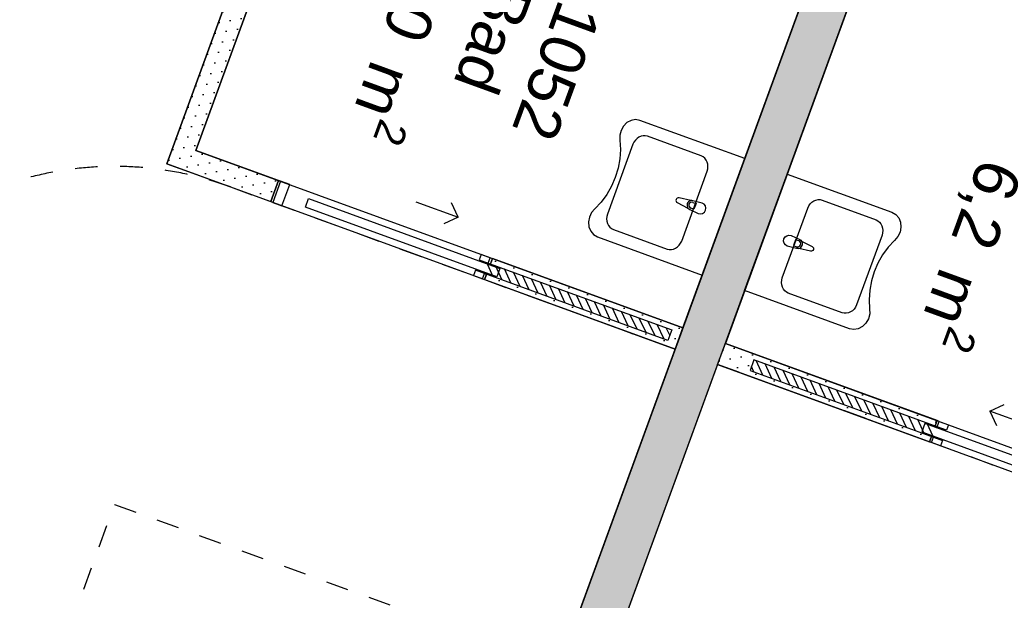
# Model space of a CAD drawing. Header units: millimetres. Extents: x 112481703 to 112587609, y 1264638581 to 1264713694.
# Tile 11 of 174: x 112509271 to 112513638, y 1264672602 to 1264675179. Entities that reach past the tile are written whole.
import ezdxf
from ezdxf.enums import TextEntityAlignment as Align

# ---------------------------------------------------------------- set-up
doc = ezdxf.new("R2010")
doc.units = ezdxf.units.MM
doc.header["$LTSCALE"] = 0.5
doc.header["$MEASUREMENT"] = 0
doc.linetypes.add('PLINE', pattern=[0])
doc.linetypes.add('Stipling', pattern=[400, 200, -200])
for name, color, linetype in [('242- Ikke-bærende innervegger (Skravur)(Nye konstruksjoner)', 7, 'Continuous'), ('242- Ikke-bærende innervegger(Nye konstruksjoner)', 7, 'Continuous'), ('244- Vinduer_ dører_ foldevegger(Nye konstruksjoner)', 7, 'Continuous'), ('315- Utstyr for sanitærinstallasjoner(Nye konstruksjoner)', 7, 'Continuous'), ('862- M___Nettoareal (1-100)(Nye konstruksjoner)', 7, 'Continuous'), ('862- M___Nettoareal(Nye konstruksjoner)', 7, 'Continuous'), ('862- M___Nettoareal(Polylinje)(Nye konstruksjoner)', 7, 'Continuous'), ('878- Annen overflate_visuell informasjon(Nye konstruksjoner)', 7, 'Continuous')]:
    doc.layers.add(name, color=color, linetype=linetype)
doc.styles.add('GENERATED_STYLE_1', font='arial.ttf')
pattern_1 = [(249.95599, (112557650, 1264717795), (-81.35699, 29.68231), [0, -50]), (249.95599, (112557682.11, 1264717756.67), (-81.35699, 29.68231), [0, -50])]
pattern_2 = [(294.95599, (112557650, 1264717795), (27.198964, 12.65766), [])]

# ---------------------------------------------------------------- blocks, each defined once
blk = doc.blocks.new('Bad_1052_17', base_point=(112511587.1, 1264675490.1))
at = {"layer": '862- M___Nettoareal(Polylinje)(Nye konstruksjoner)', "linetype": 'PLINE', "flags": 128}
blk.add_lwpolyline([(112510943.1, 1264677041.4), (112510052, 1264674598.9), (112512212.6, 1264673810.6), (112513103.8, 1264676253.1)], close=True, dxfattribs=at)
blk = doc.blocks.new('Bad_1062_29', base_point=(112513960.7, 1264674624.1))
at = {"layer": '862- M___Nettoareal(Polylinje)(Nye konstruksjoner)', "linetype": 'PLINE', "flags": 128}
blk.add_lwpolyline([(112515546.3, 1264675362), (112513291.7, 1264676184.6), (112512400.5, 1264673742), (112514655.2, 1264672919.5)], close=True, dxfattribs=at)
blk = doc.blocks.new('Sengerom_1051_74', base_point=(112510001.2, 1264673480.6))
at = {"layer": '862- M___Nettoareal(Polylinje)(Nye konstruksjoner)', "linetype": 'PLINE', "flags": 128}
blk.add_lwpolyline([(112509923.7, 1264674539.2), (112510849.1, 1264677075.7), (112509346.1, 1264677624.1), (112506741.2, 1264670484.4), (112510498.9, 1264669113.4), (112512178.4, 1264673716.7)], close=True, dxfattribs=at)
blk = doc.blocks.new('Sengerom_1061_79', base_point=(112513879.9, 1264672065.5))
at = {"layer": '862- M___Nettoareal(Polylinje)(Nye konstruksjoner)', "linetype": 'PLINE', "flags": 128}
blk.add_lwpolyline([(112514714.8, 1264672791.2), (112512366.3, 1264673648.1), (112510686.8, 1264669044.9), (112514444.5, 1264667673.9), (112517049.4, 1264674813.6), (112515640.2, 1264675327.7)], close=True, dxfattribs=at)
blk = doc.blocks.new('Skyvedør med pocketkarm[62]', base_point=(112557650, 1264717795))
at = {"layer": '244- Vinduer_ dører_ foldevegger(Nye konstruksjoner)', "linetype": 'PLINE'}
for p, q in [((112510418.3, 1264674465.2), (112510384.1, 1264674371.3)), ((112510384.1, 1264674371.3), (112510418.3, 1264674465.2)), ((112510384.1, 1264674371.3), (112510418.3, 1264674465.2)), ((112510427.7, 1264674461.8), (112510393.5, 1264674367.9)), ((112510427.7, 1264674461.8), (112510418.3, 1264674465.2)), ((112510468.1, 1264674447.1), (112510427.7, 1264674461.8)), ((112510433.8, 1264674353.1), (112510468.1, 1264674447.1)), ((112510393.5, 1264674367.9), (112510384.1, 1264674371.3)), ((112510393.5, 1264674367.9), (112510433.8, 1264674353.1)), ((112510538.1, 1264674347), (112510551.8, 1264674384.6)), ((112510551.8, 1264674384.6), (112511401, 1264674074.8)), ((112511027.8, 1264674370.6), (112511215.7, 1264674302.1)), ((112511215.7, 1264674302.1), (112511185.9, 1264674366.2)), ((112511387.3, 1264674037.2), (112510538.1, 1264674347)), ((112511215.7, 1264674302.1), (112511151.6, 1264674272.2)), ((112511317.4, 1264674137.2), (112511308.8, 1264674113.7)), ((112511308.8, 1264674113.7), (112511349.2, 1264674099)), ((112511357.8, 1264674122.5), (112511317.4, 1264674137.2)), ((112511349.2, 1264674099), (112511357.8, 1264674122.5)), ((112511349.2, 1264674099), (112511358.6, 1264674095.6)), ((112511357.8, 1264674122.5), (112511367.2, 1264674119.1)), ((112511367.2, 1264674119.1), (112511358.6, 1264674095.6)), ((112511358.6, 1264674095.6), (112511367.2, 1264674119.1)), ((112511358.6, 1264674095.6), (112511367.2, 1264674119.1)), ((112511291.7, 1264674066.8), (112511283.1, 1264674043.3)), ((112511332.1, 1264674052), (112511291.7, 1264674066.8)), ((112511323.5, 1264674028.5), (112511332.1, 1264674052)), ((112511332.1, 1264674052), (112511341.4, 1264674048.6)), ((112511401, 1264674074.8), (112511387.3, 1264674037.2)), ((112511283.1, 1264674043.3), (112511323.5, 1264674028.5)), ((112511323.5, 1264674028.5), (112511332.9, 1264674025.1)), ((112511341.4, 1264674048.6), (112511332.9, 1264674025.1)), ((112511332.9, 1264674025.1), (112511341.4, 1264674048.6)), ((112511332.9, 1264674025.1), (112511341.4, 1264674048.6))]:
    blk.add_line(p, q, dxfattribs=at)
blk = doc.blocks.new('Skyvedør med pocketkarm[67]', base_point=(112557650, 1264717795))
at = {"layer": '244- Vinduer_ dører_ foldevegger(Nye konstruksjoner)', "linetype": 'PLINE'}
for p, q in [((112513573.7, 1264673441.8), (112513637.8, 1264673471.6)), ((112513761.6, 1264673373.2), (112513573.7, 1264673441.8)), ((112513573.7, 1264673441.8), (112513603.5, 1264673377.7)), ((112513340, 1264673399.3), (112513331.4, 1264673375.8)), ((112513331.4, 1264673375.8), (112513340, 1264673399.3)), ((112513331.4, 1264673375.8), (112513340, 1264673399.3)), ((112513349.4, 1264673395.9), (112513340, 1264673399.3)), ((112513285.5, 1264673387.2), (112513271.8, 1264673349.7)), ((112514134.8, 1264673077.4), (112513285.5, 1264673387.2)), ((112513340.8, 1264673372.4), (112513331.4, 1264673375.8)), ((112513340.8, 1264673372.4), (112513349.4, 1264673395.9)), ((112513381.2, 1264673357.7), (112513340.8, 1264673372.4)), ((112513349.4, 1264673395.9), (112513389.7, 1264673381.1)), ((112513389.7, 1264673381.1), (112513381.2, 1264673357.7)), ((112513271.8, 1264673349.7), (112514121.1, 1264673039.8)), ((112513314.3, 1264673328.8), (112513305.7, 1264673305.4)), ((112513305.7, 1264673305.4), (112513314.3, 1264673328.8)), ((112513305.7, 1264673305.4), (112513314.3, 1264673328.8)), ((112513323.6, 1264673325.4), (112513314.3, 1264673328.8)), ((112513315.1, 1264673301.9), (112513323.6, 1264673325.4)), ((112513323.6, 1264673325.4), (112513364, 1264673310.7)), ((112513364, 1264673310.7), (112513355.5, 1264673287.2)), ((112513315.1, 1264673301.9), (112513305.7, 1264673305.4)), ((112513355.5, 1264673287.2), (112513315.1, 1264673301.9)), ((112514121.1, 1264673039.8), (112514134.8, 1264673077.4)), ((112514204.7, 1264672977.4), (112514239, 1264673071.3)), ((112514239, 1264673071.3), (112514279.4, 1264673056.6)), ((112514279.4, 1264673056.6), (112514245.1, 1264672962.6)), ((112514288.8, 1264673053.1), (112514254.5, 1264672959.2)), ((112514254.5, 1264672959.2), (112514288.8, 1264673053.1)), ((112514254.5, 1264672959.2), (112514288.8, 1264673053.1)), ((112514279.4, 1264673056.6), (112514288.8, 1264673053.1)), ((112514245.1, 1264672962.6), (112514204.7, 1264672977.4)), ((112514245.1, 1264672962.6), (112514254.5, 1264672959.2))]:
    blk.add_line(p, q, dxfattribs=at)
blk = doc.blocks.new('Servant[39]', base_point=(112512392.6, 1264674303.8))
at = {"layer": '315- Utstyr for sanitærinstallasjoner(Nye konstruksjoner)', "linetype": 'PLINE'}
for p, q in [((112512035.9, 1264674663.3), (112512026.5, 1264674661.3)), ((112512045.5, 1264674663.3), (112512035.9, 1264674663.3)), ((112512054.6, 1264674661.3), (112512045.5, 1264674663.3)), ((112511990.6, 1264674626.1), (112511877.5, 1264674316.1)), ((112511995.3, 1264674635.7), (112511990.6, 1264674626.1)), ((112512001.4, 1264674644.4), (112511995.3, 1264674635.7)), ((112512008.9, 1264674651.7), (112512001.4, 1264674644.4)), ((112512017.3, 1264674657.4), (112512008.9, 1264674651.7)), ((112512026.5, 1264674661.3), (112512017.3, 1264674657.4)), ((112512293.6, 1264674574.1), (112512054.6, 1264674661.3)), ((112512301.9, 1264674569.7), (112512293.6, 1264674574.1)), ((112512309.2, 1264674563.6), (112512301.9, 1264674569.7)), ((112512315.2, 1264674556), (112512309.2, 1264674563.6)), ((112512319.7, 1264674547.1), (112512315.2, 1264674556)), ((112512322.4, 1264674537.3), (112512319.7, 1264674547.1)), ((112512323.4, 1264674526.9), (112512322.4, 1264674537.3)), ((112512206.9, 1264674195.9), (112512320, 1264674505.9)), ((112512320, 1264674505.9), (112512322.6, 1264674516.3)), ((112512322.6, 1264674516.3), (112512323.4, 1264674526.9)), ((112512256.5, 1264674367.9), (112512270.5, 1264674362.8)), ((112512270.5, 1264674362.8), (112512261.2, 1264674337.3)), ((112511877.5, 1264674316.1), (112511874.9, 1264674305.7)), ((112512261.2, 1264674337.3), (112512247.2, 1264674342.4)), ((112511874.9, 1264674305.7), (112511874, 1264674295.1)), ((112511874, 1264674295.1), (112511875, 1264674284.8)), ((112511875, 1264674284.8), (112511877.8, 1264674274.9)), ((112511877.8, 1264674274.9), (112511882.2, 1264674266.1)), ((112511882.2, 1264674266.1), (112511888.2, 1264674258.4)), ((112511888.2, 1264674258.4), (112511895.5, 1264674252.3)), ((112511895.5, 1264674252.3), (112511903.8, 1264674247.9)), ((112511903.8, 1264674247.9), (112512142.8, 1264674160.7)), ((112512196, 1264674177.7), (112512202.2, 1264674186.3)), ((112512202.2, 1264674186.3), (112512206.9, 1264674195.9)), ((112512142.8, 1264674160.7), (112512152, 1264674158.7)), ((112512152, 1264674158.7), (112512161.5, 1264674158.7)), ((112512161.5, 1264674158.7), (112512171, 1264674160.7)), ((112512171, 1264674160.7), (112512180.1, 1264674164.6)), ((112512180.1, 1264674164.6), (112512188.6, 1264674170.4)), ((112512188.6, 1264674170.4), (112512196, 1264674177.7))]:
    blk.add_line(p, q, dxfattribs=at)
at = {"layer": '315- Utstyr for sanitærinstallasjoner(Nye konstruksjoner)', "linetype": 'PLINE', "flags": 128}
blk.add_lwpolyline([(112511821.6, 1264674339.5), (112511807.1, 1264674323.1), (112511797.4, 1264674303), (112511793.4, 1264674281.2), (112511795.4, 1264674259.6), (112511803.3, 1264674240.2), (112511816.4, 1264674224.9), (112511833.3, 1264674215.1), (112512298.3, 1264674045.5), (112512486.8, 1264674562.1), (112512021.8, 1264674731.8), (112512002.5, 1264674735.2), (112511982.7, 1264674731.9), (112511964.2, 1264674722.2), (112511948.7, 1264674706.9), (112511937.8, 1264674687.6), (112511932.3, 1264674666), (112511932.8, 1264674644.2), (112511935, 1264674602.8), (112511932.3, 1264674561), (112511924.8, 1264674519.5), (112511912.5, 1264674478.9), (112511895.8, 1264674440), (112511874.8, 1264674403.4), (112511849.9, 1264674369.7)], close=True, dxfattribs=at)
blk.add_lwpolyline([(112512297.8, 1264674365), (112512257, 1264674375.6, 0.12102), (112512247, 1264674375.8), (112512195, 1264674387.7, 0.882566), (112512187.4, 1264674366.9), (112512234.8, 1264674342.5, 0.12102), (112512242.6, 1264674336.1), (112512280.7, 1264674318, 1)], format="xyb", close=True, dxfattribs=at)
at = {"layer": '315- Utstyr for sanitærinstallasjoner(Nye konstruksjoner)', "linetype": 'PLINE'}
for centre, radius, start, end in [((112512251.6, 1264674355.2), 21.1, 102.727, 217.185), ((112512251.9, 1264674355.1), 13.6, 69.956, 249.956)]:
    blk.add_arc(centre, radius, start, end, dxfattribs=at)
blk = doc.blocks.new('Servant[41]', base_point=(112512580.5, 1264674235.2))
at = {"layer": '315- Utstyr for sanitærinstallasjoner(Nye konstruksjoner)', "linetype": 'PLINE'}
for p, q in [((112512770.9, 1264674352.8), (112512777, 1264674361.4)), ((112512777, 1264674361.4), (112512784.5, 1264674368.7)), ((112512784.5, 1264674368.7), (112512792.9, 1264674374.4)), ((112512792.9, 1264674374.4), (112512802.1, 1264674378.3)), ((112512802.1, 1264674378.3), (112512811.6, 1264674380.3)), ((112512811.6, 1264674380.3), (112512821.1, 1264674380.3)), ((112512821.1, 1264674380.3), (112512830.2, 1264674378.3)), ((112512830.2, 1264674378.3), (112513069.2, 1264674291.1)), ((112512653.1, 1264674033.1), (112512766.2, 1264674343.1)), ((112512766.2, 1264674343.1), (112512770.9, 1264674352.8)), ((112513069.2, 1264674291.1), (112513077.5, 1264674286.7)), ((112513077.5, 1264674286.7), (112513084.8, 1264674280.6)), ((112513084.8, 1264674280.6), (112513090.8, 1264674273)), ((112513090.8, 1264674273), (112513095.3, 1264674264.1)), ((112513095.3, 1264674264.1), (112513098, 1264674254.3)), ((112513098.2, 1264674233.3), (112513095.6, 1264674223)), ((112513098, 1264674254.3), (112513099, 1264674243.9)), ((112513099, 1264674243.9), (112513098.2, 1264674233.3)), ((112512711.9, 1264674201.8), (112512702.5, 1264674176.2)), ((112512725.8, 1264674196.7), (112512711.9, 1264674201.8)), ((112513095.6, 1264674223), (112512982.5, 1264673912.9)), ((112512702.5, 1264674176.2), (112512716.5, 1264674171.1)), ((112512649.6, 1264674012.2), (112512650.5, 1264674022.7)), ((112512650.6, 1264674001.8), (112512649.6, 1264674012.2)), ((112512650.5, 1264674022.7), (112512653.1, 1264674033.1)), ((112512653.4, 1264673992), (112512650.6, 1264674001.8)), ((112512657.9, 1264673983.1), (112512653.4, 1264673992)), ((112512663.8, 1264673975.4), (112512657.9, 1264673983.1)), ((112512671.1, 1264673969.3), (112512663.8, 1264673975.4)), ((112512679.4, 1264673965), (112512671.1, 1264673969.3)), ((112512918.4, 1264673877.8), (112512679.4, 1264673965)), ((112512927.6, 1264673875.7), (112512918.4, 1264673877.8)), ((112512946.6, 1264673877.7), (112512937.1, 1264673875.7)), ((112512955.7, 1264673881.7), (112512946.6, 1264673877.7)), ((112512964.2, 1264673887.4), (112512955.7, 1264673881.7)), ((112512971.6, 1264673894.7), (112512964.2, 1264673887.4)), ((112512977.8, 1264673903.3), (112512971.6, 1264673894.7)), ((112512982.5, 1264673912.9), (112512977.8, 1264673903.3)), ((112512937.1, 1264673875.7), (112512927.6, 1264673875.7))]:
    blk.add_line(p, q, dxfattribs=at)
at = {"layer": '315- Utstyr for sanitærinstallasjoner(Nye konstruksjoner)', "linetype": 'PLINE', "flags": 128}
blk.add_lwpolyline([(112513040.2, 1264673894.9), (112513040.8, 1264673873), (112513035.3, 1264673851.4), (112513024.3, 1264673832.1), (112513008.8, 1264673816.9), (112512990.3, 1264673807.1), (112512970.5, 1264673803.8), (112512951.2, 1264673807.2), (112512486.2, 1264673976.9), (112512674.7, 1264674493.6), (112513139.7, 1264674323.9), (112513156.7, 1264674314.1), (112513169.7, 1264674298.8), (112513177.6, 1264674279.5), (112513179.6, 1264674257.9), (112513175.6, 1264674236), (112513165.9, 1264674216), (112513151.4, 1264674199.6), (112513123.1, 1264674169.3), (112513098.3, 1264674135.6), (112513077.3, 1264674099), (112513060.5, 1264674060.1), (112513048.3, 1264674019.5), (112513040.8, 1264673978), (112513038.1, 1264673936.2)], close=True, dxfattribs=at)
blk.add_lwpolyline([(112512692.4, 1264674221), (112512730.4, 1264674202.9, -0.12102), (112512738.2, 1264674196.6), (112512785.7, 1264674172.2, -0.882566), (112512778.1, 1264674151.3), (112512726.1, 1264674163.2, -0.12102), (112512716, 1264674163.4), (112512675.2, 1264674174.1, -1)], format="xyb", close=True, dxfattribs=at)
at = {"layer": '315- Utstyr for sanitærinstallasjoner(Nye konstruksjoner)', "linetype": 'PLINE'}
for centre, radius, start, end in [((112512721.2, 1264674183.9), 13.6, 249.956, 69.956), ((112512721.4, 1264674183.8), 21.1, 282.727, 37.185)]:
    blk.add_arc(centre, radius, start, end, dxfattribs=at)
blk = doc.blocks.new('Label_4', base_point=(112511314.5, 1264674975))
at = {"layer": '862- M___Nettoareal (1-100)(Nye konstruksjoner)', "char_height": 200, "attachment_point": 1, "rotation": 249.956, "style": 'GENERATED_STYLE_1'}
for s, insert in [('\\A1;{\\pql;\\pt0,241000;\\fArial|b0|i0|c0|p0;\\W1.000000;6,0\\fArial|b0|i0|c0|p0;\\W1.000000;\\A1{\\H.66x;\\S^  ;}\\fArial|b0|i0|c0|p0;\\W1.000000; m\\fArial|b0|i0|c0|p0;\\W1.000000;\\A1{\\H.66x;\\S2^  ;}\\fArial|b0|i0|c0|p0;\\W1.000000;\\fArial|b0|i0|c0|p0;\\W1.000000;\\fArial|b0|i0|c0|p0;\\W1.000000;\\fArial|b0|i0|c0|p0;\\W1.000000;\\fArial|b0|i0|c0|p0;\\W1.000000;\\fArial|b0|i0|c0|p0;\\W1.000000;\\fArial|b0|i0|c0|p0;\\W1.000000;\\A1{\\H.66x;\\S^  ;}\\fArial|b0|i0|c0|p0;\\W1.000000;\\fArial|b0|i0|c0|p0;\\W1.000000;\\A1{\\H.66x;\\S^  ;}\\fArial|b0|i0|c0|p0;\\W1.000000;\\fArial|b0|i0|c0|p0;\\W1.000000;\\fArial|b0|i0|c0|p0;\\W1.000000;\\fArial|b0|i0|c0|p0;\\W1.000000;\\fArial|b0|i0|c0|p0;\\W1.000000;\\fArial|b0|i0|c0|p0;\\W1.000000;\\fArial|b0|i0|c0|p0;\\W1.000000;\\A1{\\H.66x;\\S^  ;}\\fArial|b0|i0|c0|p0;\\W1.000000;\\fArial|b0|i0|c0|p0;\\W1.000000;\\A1{\\H.66x;\\S^  ;}\\fArial|b0|i0|c0|p0;\\W1.000000;\\fArial|b0|i0|c0|p0;\\W1.000000;\\fArial|b0|i0|c0|p0;\\W1.000000;\\fArial|b0|i0|c0|p0;\\W1.000000;\\fArial|b0|i0|c0|p0;\\W1.000000;\\fArial|b0|i0|c0|p0;\\W1.000000;\\fArial|b0|i0|c0|p0;\\W1.000000;\\A1{\\H.66x;\\S^  ;}\\fArial|b0|i0|c0|p0;\\W1.000000;\\fArial|b0|i0|c0|p0;\\W1.000000;\\A1{\\H.66x;\\S^  ;}\\fArial|b0|i0|c0|p0;\\W1.000000;\\fArial|b0|i0|c0|p0;\\W1.000000;\\fArial|b0|i0|c0|p0;\\W1.000000;\\fArial|b0|i0|c0|p0;\\W1.000000;\\fArial|b0|i0|c0|p0;\\W1.000000;\\fArial|b0|i0|c0|p0;\\W1.000000;\\fArial|b0|i0|c0|p0;\\W1.000000;\\A1{\\H.66x;\\S^  ;}\\fArial|b0|i0|c0|p0;\\W1.000000;\\fArial|b0|i0|c0|p0;\\W1.000000;\\A1{\\H.66x;\\S^  ;}\\fArial|b0|i0|c0|p0;\\W1.000000;\\fArial|b0|i0|c0|p0;\\W1.000000;\\fArial|b0|i0|c0|p0;\\W1.000000;\\fArial|b0|i0|c0|p0;\\W1.000000;\\fArial|b0|i0|c0|p0;\\W1.000000;\\fArial|b0|i0|c0|p0;\\W1.000000;\\fArial|b0|i0|c0|p0;\\W1.000000;\\fArial|b0|i0|c0|p0;\\W1.000000;}', (112511252.6, 1264675405.6)), ('\\A1;{\\pql;\\pt0,241000;\\fArial|b0|i0|c0|p0;\\W1.000000;Bad\\fArial|b0|i0|c0|p0;\\W1.000000;\\A1{\\H.66x;\\S^  ;}\\fArial|b0|i0|c0|p0;\\W1.000000;\\fArial|b0|i0|c0|p0;\\W1.000000;\\A1{\\H.66x;\\S^  ;}\\fArial|b0|i0|c0|p0;\\W1.000000;\\fArial|b0|i0|c0|p0;\\W1.000000;\\fArial|b0|i0|c0|p0;\\W1.000000;\\fArial|b0|i0|c0|p0;\\W1.000000;\\fArial|b0|i0|c0|p0;\\W1.000000;\\fArial|b0|i0|c0|p0;\\W1.000000;\\fArial|b0|i0|c0|p0;\\W1.000000;\\A1{\\H.66x;\\S^  ;}\\fArial|b0|i0|c0|p0;\\W1.000000;\\fArial|b0|i0|c0|p0;\\W1.000000;\\A1{\\H.66x;\\S^  ;}\\fArial|b0|i0|c0|p0;\\W1.000000;\\fArial|b0|i0|c0|p0;\\W1.000000;\\fArial|b0|i0|c0|p0;\\W1.000000;\\fArial|b0|i0|c0|p0;\\W1.000000;\\fArial|b0|i0|c0|p0;\\W1.000000;\\fArial|b0|i0|c0|p0;\\W1.000000;\\fArial|b0|i0|c0|p0;\\W1.000000;\\A1{\\H.66x;\\S^  ;}\\fArial|b0|i0|c0|p0;\\W1.000000;\\fArial|b0|i0|c0|p0;\\W1.000000;\\A1{\\H.66x;\\S^  ;}\\fArial|b0|i0|c0|p0;\\W1.000000;\\fArial|b0|i0|c0|p0;\\W1.000000;\\fArial|b0|i0|c0|p0;\\W1.000000;\\fArial|b0|i0|c0|p0;\\W1.000000;\\fArial|b0|i0|c0|p0;\\W1.000000;\\fArial|b0|i0|c0|p0;\\W1.000000;\\fArial|b0|i0|c0|p0;\\W1.000000;\\A1{\\H.66x;\\S^  ;}\\fArial|b0|i0|c0|p0;\\W1.000000;\\fArial|b0|i0|c0|p0;\\W1.000000;\\A1{\\H.66x;\\S^  ;}\\fArial|b0|i0|c0|p0;\\W1.000000;\\fArial|b0|i0|c0|p0;\\W1.000000;\\fArial|b0|i0|c0|p0;\\W1.000000;\\fArial|b0|i0|c0|p0;\\W1.000000;\\fArial|b0|i0|c0|p0;\\W1.000000;\\fArial|b0|i0|c0|p0;\\W1.000000;\\fArial|b0|i0|c0|p0;\\W1.000000;\\A1{\\H.66x;\\S^  ;}\\fArial|b0|i0|c0|p0;\\W1.000000;\\fArial|b0|i0|c0|p0;\\W1.000000;\\A1{\\H.66x;\\S^  ;}\\fArial|b0|i0|c0|p0;\\W1.000000;\\fArial|b0|i0|c0|p0;\\W1.000000;\\fArial|b0|i0|c0|p0;\\W1.000000;\\fArial|b0|i0|c0|p0;\\W1.000000;\\fArial|b0|i0|c0|p0;\\W1.000000;\\fArial|b0|i0|c0|p0;\\W1.000000;\\fArial|b0|i0|c0|p0;\\W1.000000;\\fArial|b0|i0|c0|p0;\\W1.000000;}', (112511550.5, 1264675296.9)), ('\\A1;{\\pql;\\pt0,241000;\\fArial|b0|i0|c0|p0;\\W1.000000;1052\\fArial|b0|i0|c0|p0;\\W1.000000;\\A1{\\H.66x;\\S^  ;}\\fArial|b0|i0|c0|p0;\\W1.000000;\\fArial|b0|i0|c0|p0;\\W1.000000;\\A1{\\H.66x;\\S^  ;}\\fArial|b0|i0|c0|p0;\\W1.000000;\\fArial|b0|i0|c0|p0;\\W1.000000;\\fArial|b0|i0|c0|p0;\\W1.000000;\\fArial|b0|i0|c0|p0;\\W1.000000;\\fArial|b0|i0|c0|p0;\\W1.000000;\\fArial|b0|i0|c0|p0;\\W1.000000;\\fArial|b0|i0|c0|p0;\\W1.000000;\\A1{\\H.66x;\\S^  ;}\\fArial|b0|i0|c0|p0;\\W1.000000;\\fArial|b0|i0|c0|p0;\\W1.000000;\\A1{\\H.66x;\\S^  ;}\\fArial|b0|i0|c0|p0;\\W1.000000;\\fArial|b0|i0|c0|p0;\\W1.000000;\\fArial|b0|i0|c0|p0;\\W1.000000;\\fArial|b0|i0|c0|p0;\\W1.000000;\\fArial|b0|i0|c0|p0;\\W1.000000;\\fArial|b0|i0|c0|p0;\\W1.000000;\\fArial|b0|i0|c0|p0;\\W1.000000;\\A1{\\H.66x;\\S^  ;}\\fArial|b0|i0|c0|p0;\\W1.000000;\\fArial|b0|i0|c0|p0;\\W1.000000;\\A1{\\H.66x;\\S^  ;}\\fArial|b0|i0|c0|p0;\\W1.000000;\\fArial|b0|i0|c0|p0;\\W1.000000;\\fArial|b0|i0|c0|p0;\\W1.000000;\\fArial|b0|i0|c0|p0;\\W1.000000;\\fArial|b0|i0|c0|p0;\\W1.000000;\\fArial|b0|i0|c0|p0;\\W1.000000;\\fArial|b0|i0|c0|p0;\\W1.000000;\\A1{\\H.66x;\\S^  ;}\\fArial|b0|i0|c0|p0;\\W1.000000;\\fArial|b0|i0|c0|p0;\\W1.000000;\\A1{\\H.66x;\\S^  ;}\\fArial|b0|i0|c0|p0;\\W1.000000;\\fArial|b0|i0|c0|p0;\\W1.000000;\\fArial|b0|i0|c0|p0;\\W1.000000;\\fArial|b0|i0|c0|p0;\\W1.000000;\\fArial|b0|i0|c0|p0;\\W1.000000;\\fArial|b0|i0|c0|p0;\\W1.000000;\\fArial|b0|i0|c0|p0;\\W1.000000;\\A1{\\H.66x;\\S^  ;}\\fArial|b0|i0|c0|p0;\\W1.000000;\\fArial|b0|i0|c0|p0;\\W1.000000;\\A1{\\H.66x;\\S^  ;}\\fArial|b0|i0|c0|p0;\\W1.000000;\\fArial|b0|i0|c0|p0;\\W1.000000;\\fArial|b0|i0|c0|p0;\\W1.000000;\\fArial|b0|i0|c0|p0;\\W1.000000;\\fArial|b0|i0|c0|p0;\\W1.000000;\\fArial|b0|i0|c0|p0;\\W1.000000;\\fArial|b0|i0|c0|p0;\\W1.000000;\\fArial|b0|i0|c0|p0;\\W1.000000;}', (112511852.6, 1264675208))]:
    blk.add_mtext(s, dxfattribs=dict(at, insert=insert))
at = {"layer": '862- M___Nettoareal (1-100)(Nye konstruksjoner)', "style": 'GENERATED_STYLE_1'}
for tag, p in [('DUMMY_108', (112511305.1, 1264675407.8)), ('DUMMY_107', (112511600.3, 1264675300.1)), ('DUMMY_106', (112511895.6, 1264675192.3))]:
    blk.add_attdef(tag, text='', height=200, rotation=249.956, dxfattribs=at).set_placement(p, align=Align.TOP_LEFT)
blk = doc.blocks.new('Label_5', base_point=(112513837.5, 1264674054.5))
at = {"layer": '862- M___Nettoareal (1-100)(Nye konstruksjoner)', "char_height": 200, "attachment_point": 1, "rotation": 249.956, "style": 'GENERATED_STYLE_1'}
for s, insert in [('\\A1;{\\pql;\\pt0,241000;\\fArial|b0|i0|c0|p0;\\W1.000000;6,2\\fArial|b0|i0|c0|p0;\\W1.000000;\\A1{\\H.66x;\\S^  ;}\\fArial|b0|i0|c0|p0;\\W1.000000; m\\fArial|b0|i0|c0|p0;\\W1.000000;\\A1{\\H.66x;\\S2^  ;}\\fArial|b0|i0|c0|p0;\\W1.000000;\\fArial|b0|i0|c0|p0;\\W1.000000;\\fArial|b0|i0|c0|p0;\\W1.000000;\\fArial|b0|i0|c0|p0;\\W1.000000;\\fArial|b0|i0|c0|p0;\\W1.000000;\\fArial|b0|i0|c0|p0;\\W1.000000;\\fArial|b0|i0|c0|p0;\\W1.000000;\\A1{\\H.66x;\\S^  ;}\\fArial|b0|i0|c0|p0;\\W1.000000;\\fArial|b0|i0|c0|p0;\\W1.000000;\\A1{\\H.66x;\\S^  ;}\\fArial|b0|i0|c0|p0;\\W1.000000;\\fArial|b0|i0|c0|p0;\\W1.000000;\\fArial|b0|i0|c0|p0;\\W1.000000;\\fArial|b0|i0|c0|p0;\\W1.000000;\\fArial|b0|i0|c0|p0;\\W1.000000;\\fArial|b0|i0|c0|p0;\\W1.000000;\\fArial|b0|i0|c0|p0;\\W1.000000;\\A1{\\H.66x;\\S^  ;}\\fArial|b0|i0|c0|p0;\\W1.000000;\\fArial|b0|i0|c0|p0;\\W1.000000;\\A1{\\H.66x;\\S^  ;}\\fArial|b0|i0|c0|p0;\\W1.000000;\\fArial|b0|i0|c0|p0;\\W1.000000;\\fArial|b0|i0|c0|p0;\\W1.000000;\\fArial|b0|i0|c0|p0;\\W1.000000;\\fArial|b0|i0|c0|p0;\\W1.000000;\\fArial|b0|i0|c0|p0;\\W1.000000;\\fArial|b0|i0|c0|p0;\\W1.000000;\\A1{\\H.66x;\\S^  ;}\\fArial|b0|i0|c0|p0;\\W1.000000;\\fArial|b0|i0|c0|p0;\\W1.000000;\\A1{\\H.66x;\\S^  ;}\\fArial|b0|i0|c0|p0;\\W1.000000;\\fArial|b0|i0|c0|p0;\\W1.000000;\\fArial|b0|i0|c0|p0;\\W1.000000;\\fArial|b0|i0|c0|p0;\\W1.000000;\\fArial|b0|i0|c0|p0;\\W1.000000;\\fArial|b0|i0|c0|p0;\\W1.000000;\\fArial|b0|i0|c0|p0;\\W1.000000;\\A1{\\H.66x;\\S^  ;}\\fArial|b0|i0|c0|p0;\\W1.000000;\\fArial|b0|i0|c0|p0;\\W1.000000;\\A1{\\H.66x;\\S^  ;}\\fArial|b0|i0|c0|p0;\\W1.000000;\\fArial|b0|i0|c0|p0;\\W1.000000;\\fArial|b0|i0|c0|p0;\\W1.000000;\\fArial|b0|i0|c0|p0;\\W1.000000;\\fArial|b0|i0|c0|p0;\\W1.000000;\\fArial|b0|i0|c0|p0;\\W1.000000;\\fArial|b0|i0|c0|p0;\\W1.000000;\\fArial|b0|i0|c0|p0;\\W1.000000;}', (112513775.7, 1264674485.1)), ('\\A1;{\\pql;\\pt0,241000;\\fArial|b0|i0|c0|p0;\\W1.000000;Bad\\fArial|b0|i0|c0|p0;\\W1.000000;\\A1{\\H.66x;\\S^  ;}\\fArial|b0|i0|c0|p0;\\W1.000000;\\fArial|b0|i0|c0|p0;\\W1.000000;\\A1{\\H.66x;\\S^  ;}\\fArial|b0|i0|c0|p0;\\W1.000000;\\fArial|b0|i0|c0|p0;\\W1.000000;\\fArial|b0|i0|c0|p0;\\W1.000000;\\fArial|b0|i0|c0|p0;\\W1.000000;\\fArial|b0|i0|c0|p0;\\W1.000000;\\fArial|b0|i0|c0|p0;\\W1.000000;\\fArial|b0|i0|c0|p0;\\W1.000000;\\A1{\\H.66x;\\S^  ;}\\fArial|b0|i0|c0|p0;\\W1.000000;\\fArial|b0|i0|c0|p0;\\W1.000000;\\A1{\\H.66x;\\S^  ;}\\fArial|b0|i0|c0|p0;\\W1.000000;\\fArial|b0|i0|c0|p0;\\W1.000000;\\fArial|b0|i0|c0|p0;\\W1.000000;\\fArial|b0|i0|c0|p0;\\W1.000000;\\fArial|b0|i0|c0|p0;\\W1.000000;\\fArial|b0|i0|c0|p0;\\W1.000000;\\fArial|b0|i0|c0|p0;\\W1.000000;\\A1{\\H.66x;\\S^  ;}\\fArial|b0|i0|c0|p0;\\W1.000000;\\fArial|b0|i0|c0|p0;\\W1.000000;\\A1{\\H.66x;\\S^  ;}\\fArial|b0|i0|c0|p0;\\W1.000000;\\fArial|b0|i0|c0|p0;\\W1.000000;\\fArial|b0|i0|c0|p0;\\W1.000000;\\fArial|b0|i0|c0|p0;\\W1.000000;\\fArial|b0|i0|c0|p0;\\W1.000000;\\fArial|b0|i0|c0|p0;\\W1.000000;\\fArial|b0|i0|c0|p0;\\W1.000000;\\A1{\\H.66x;\\S^  ;}\\fArial|b0|i0|c0|p0;\\W1.000000;\\fArial|b0|i0|c0|p0;\\W1.000000;\\A1{\\H.66x;\\S^  ;}\\fArial|b0|i0|c0|p0;\\W1.000000;\\fArial|b0|i0|c0|p0;\\W1.000000;\\fArial|b0|i0|c0|p0;\\W1.000000;\\fArial|b0|i0|c0|p0;\\W1.000000;\\fArial|b0|i0|c0|p0;\\W1.000000;\\fArial|b0|i0|c0|p0;\\W1.000000;\\fArial|b0|i0|c0|p0;\\W1.000000;\\A1{\\H.66x;\\S^  ;}\\fArial|b0|i0|c0|p0;\\W1.000000;\\fArial|b0|i0|c0|p0;\\W1.000000;\\A1{\\H.66x;\\S^  ;}\\fArial|b0|i0|c0|p0;\\W1.000000;\\fArial|b0|i0|c0|p0;\\W1.000000;\\fArial|b0|i0|c0|p0;\\W1.000000;\\fArial|b0|i0|c0|p0;\\W1.000000;\\fArial|b0|i0|c0|p0;\\W1.000000;\\fArial|b0|i0|c0|p0;\\W1.000000;\\fArial|b0|i0|c0|p0;\\W1.000000;\\fArial|b0|i0|c0|p0;\\W1.000000;}', (112514073.6, 1264674376.4)), ('\\A1;{\\pql;\\pt0,241000;\\fArial|b0|i0|c0|p0;\\W1.000000;1062\\fArial|b0|i0|c0|p0;\\W1.000000;\\A1{\\H.66x;\\S^  ;}\\fArial|b0|i0|c0|p0;\\W1.000000;\\fArial|b0|i0|c0|p0;\\W1.000000;\\A1{\\H.66x;\\S^  ;}\\fArial|b0|i0|c0|p0;\\W1.000000;\\fArial|b0|i0|c0|p0;\\W1.000000;\\fArial|b0|i0|c0|p0;\\W1.000000;\\fArial|b0|i0|c0|p0;\\W1.000000;\\fArial|b0|i0|c0|p0;\\W1.000000;\\fArial|b0|i0|c0|p0;\\W1.000000;\\fArial|b0|i0|c0|p0;\\W1.000000;\\A1{\\H.66x;\\S^  ;}\\fArial|b0|i0|c0|p0;\\W1.000000;\\fArial|b0|i0|c0|p0;\\W1.000000;\\A1{\\H.66x;\\S^  ;}\\fArial|b0|i0|c0|p0;\\W1.000000;\\fArial|b0|i0|c0|p0;\\W1.000000;\\fArial|b0|i0|c0|p0;\\W1.000000;\\fArial|b0|i0|c0|p0;\\W1.000000;\\fArial|b0|i0|c0|p0;\\W1.000000;\\fArial|b0|i0|c0|p0;\\W1.000000;\\fArial|b0|i0|c0|p0;\\W1.000000;\\A1{\\H.66x;\\S^  ;}\\fArial|b0|i0|c0|p0;\\W1.000000;\\fArial|b0|i0|c0|p0;\\W1.000000;\\A1{\\H.66x;\\S^  ;}\\fArial|b0|i0|c0|p0;\\W1.000000;\\fArial|b0|i0|c0|p0;\\W1.000000;\\fArial|b0|i0|c0|p0;\\W1.000000;\\fArial|b0|i0|c0|p0;\\W1.000000;\\fArial|b0|i0|c0|p0;\\W1.000000;\\fArial|b0|i0|c0|p0;\\W1.000000;\\fArial|b0|i0|c0|p0;\\W1.000000;\\A1{\\H.66x;\\S^  ;}\\fArial|b0|i0|c0|p0;\\W1.000000;\\fArial|b0|i0|c0|p0;\\W1.000000;\\A1{\\H.66x;\\S^  ;}\\fArial|b0|i0|c0|p0;\\W1.000000;\\fArial|b0|i0|c0|p0;\\W1.000000;\\fArial|b0|i0|c0|p0;\\W1.000000;\\fArial|b0|i0|c0|p0;\\W1.000000;\\fArial|b0|i0|c0|p0;\\W1.000000;\\fArial|b0|i0|c0|p0;\\W1.000000;\\fArial|b0|i0|c0|p0;\\W1.000000;\\A1{\\H.66x;\\S^  ;}\\fArial|b0|i0|c0|p0;\\W1.000000;\\fArial|b0|i0|c0|p0;\\W1.000000;\\A1{\\H.66x;\\S^  ;}\\fArial|b0|i0|c0|p0;\\W1.000000;\\fArial|b0|i0|c0|p0;\\W1.000000;\\fArial|b0|i0|c0|p0;\\W1.000000;\\fArial|b0|i0|c0|p0;\\W1.000000;\\fArial|b0|i0|c0|p0;\\W1.000000;\\fArial|b0|i0|c0|p0;\\W1.000000;\\fArial|b0|i0|c0|p0;\\W1.000000;\\fArial|b0|i0|c0|p0;\\W1.000000;}', (112514375.7, 1264674287.5))]:
    blk.add_mtext(s, dxfattribs=dict(at, insert=insert))
at = {"layer": '862- M___Nettoareal (1-100)(Nye konstruksjoner)', "style": 'GENERATED_STYLE_1'}
for tag, p in [('DUMMY_108', (112513828.1, 1264674487.3)), ('DUMMY_107', (112514123.4, 1264674379.5)), ('DUMMY_106', (112514418.7, 1264674271.8))]:
    blk.add_attdef(tag, text='', height=200, rotation=249.956, dxfattribs=at).set_placement(p, align=Align.TOP_LEFT)

msp = doc.modelspace()

# ---------------------------------------------------------------- hatches: boundary and pattern name
at = {"layer": '242- Ikke-bærende innervegger (Skravur)(Nye konstruksjoner)', "linetype": 'Continuous'}
h = msp.add_hatch(dxfattribs=at)
h.set_pattern_fill('Prikker_tett', color=256, style=0, pattern_type=2)
h.set_pattern_definition(pattern_1)
h.paths.add_polyline_path([(112510052, 1264674598.9), (112510943.1, 1264677041.4), (112510849.1, 1264677075.7), (112509958, 1264674633.2)])
h = msp.add_hatch(dxfattribs=at)
h.set_pattern_fill('Prikker_tett', color=256, style=0, pattern_type=2)
h.set_pattern_definition(pattern_1)
h.paths.add_polyline_path([(112510686.8, 1264669044.9), (112513291.7, 1264676184.6), (112513103.8, 1264676253.1), (112510498.9, 1264669113.4)])
h = msp.add_hatch(dxfattribs=at)
h.set_pattern_fill('Prikker_tett', color=256, style=0, pattern_type=2)
h.set_pattern_definition(pattern_1)
h.paths.add_polyline_path([(112509958, 1264674633.2), (112509923.7, 1264674539.2), (112510052, 1264674598.9)])
h = msp.add_hatch(dxfattribs=at)
h.set_pattern_fill('Prikker_tett', color=256, style=0, pattern_type=2)
h.set_pattern_definition(pattern_1)
h.paths.add_polyline_path([(112510052, 1264674598.9), (112509923.7, 1264674539.2), (112510017.7, 1264674505)])
h = msp.add_hatch(dxfattribs=at)
h.set_pattern_fill('Prikker_tett', color=256, style=0, pattern_type=2)
h.set_pattern_definition(pattern_1)
h.paths.add_polyline_path([(112510384.1, 1264674371.3), (112510418.3, 1264674465.2), (112510052, 1264674598.9), (112510017.7, 1264674505)])
h = msp.add_hatch(dxfattribs=at)
h.set_pattern_fill('Prikker_tett', color=256, style=0, pattern_type=2)
h.set_pattern_definition(pattern_1)
h.paths.add_polyline_path([(112512212.6, 1264673810.6), (112511367.2, 1264674119.1), (112511358.6, 1264674095.6), (112512162.7, 1264673802.2), (112512145.6, 1264673755.2), (112511341.4, 1264674048.6), (112511332.9, 1264674025.1), (112512178.4, 1264673716.7)])
h = msp.add_hatch(dxfattribs=at)
h.set_pattern_fill('Prikker_tett', color=256, style=0, pattern_type=2)
h.set_pattern_definition(pattern_1)
h.paths.add_polyline_path([(112513331.4, 1264673375.8), (112513340, 1264673399.3), (112512400.5, 1264673742), (112512366.3, 1264673648.1), (112513305.7, 1264673305.4), (112513314.3, 1264673328.8), (112512510.1, 1264673622.2), (112512527.2, 1264673669.2)])
at = {"layer": '242- Ikke-bærende innervegger(Nye konstruksjoner)', "linetype": 'Continuous'}
h = msp.add_hatch(dxfattribs=at)
h.set_pattern_fill('Skrålinjer_1', color=256, style=0, pattern_type=2)
h.set_pattern_definition(pattern_2)
h.paths.add_polyline_path([(112511349.2, 1264674099), (112511332.1, 1264674052), (112512145.6, 1264673755.2), (112512162.7, 1264673802.2)])
h = msp.add_hatch(dxfattribs=at)
h.set_pattern_fill('Skrålinjer_1', color=256, style=0, pattern_type=2)
h.set_pattern_definition(pattern_2)
h.paths.add_polyline_path([(112513340.8, 1264673372.4), (112512527.2, 1264673669.2), (112512510.1, 1264673622.2), (112513323.6, 1264673325.4)])

# ---------------------------------------------------------------- linework, layer by layer
at = {"layer": '242- Ikke-bærende innervegger(Nye konstruksjoner)', "linetype": 'PLINE'}
for p, q in [((112510384.1, 1264674371.3), (112510418.3, 1264674465.2)), ((112511349.2, 1264674099), (112512162.7, 1264673802.2)), ((112511358.6, 1264674095.6), (112511367.2, 1264674119.1)), ((112512145.6, 1264673755.2), (112511332.1, 1264674052)), ((112511332.9, 1264674025.1), (112511341.4, 1264674048.6)), ((112512162.7, 1264673802.2), (112512145.6, 1264673755.2)), ((112512527.2, 1264673669.2), (112512510.1, 1264673622.2)), ((112513340.8, 1264673372.4), (112512527.2, 1264673669.2)), ((112512510.1, 1264673622.2), (112513323.6, 1264673325.4)), ((112513331.4, 1264673375.8), (112513340, 1264673399.3)), ((112513305.7, 1264673305.4), (112513314.3, 1264673328.8))]:
    msp.add_line(p, q, dxfattribs=at)
at = {"layer": '242- Ikke-bærende innervegger(Nye konstruksjoner)', "linetype": 'PLINE', "flags": 128}
for points in [[(112510849.1, 1264677075.7), (112509923.7, 1264674539.2)], [(112510052, 1264674598.9), (112510943.1, 1264677041.4)], [(112513103.8, 1264676253.1), (112510498.9, 1264669113.4)], [(112510686.8, 1264669044.9), (112513291.7, 1264676184.6)], [(112510418.3, 1264674465.2), (112510052, 1264674598.9)], [(112509923.7, 1264674539.2), (112510017.7, 1264674505)], [(112510017.7, 1264674505), (112510384.1, 1264674371.3)], [(112512212.6, 1264673810.6), (112511367.2, 1264674119.1)], [(112511332.9, 1264674025.1), (112512178.4, 1264673716.7)], [(112512178.4, 1264673716.7), (112512212.6, 1264673810.6)], [(112512366.3, 1264673648.1), (112512400.5, 1264673742)], [(112513340, 1264673399.3), (112512400.5, 1264673742)], [(112512366.3, 1264673648.1), (112513305.7, 1264673305.4)]]:
    msp.add_lwpolyline(points, dxfattribs=at)
at = {"layer": '878- Annen overflate_visuell informasjon(Nye konstruksjoner)', "linetype": 'Stipling'}
for p, q in [((112510205.6, 1264674436.4), (112512178.4, 1264673716.7)), ((112514339.1, 1264672928.3), (112512366.3, 1264673648.1)), ((112509348.7, 1264672087.8), (112509691.5, 1264673027.3)), ((112509691.5, 1264673027.3), (112511664.3, 1264672307.5))]:
    msp.add_line(p, q, dxfattribs=at)
msp.add_arc((112509691.5, 1264673027.3), 1500, 69.956, 159.956, dxfattribs=at)

# ---------------------------------------------------------------- block references
at = {"layer": '244- Vinduer_ dører_ foldevegger(Nye konstruksjoner)', "linetype": 'PLINE'}
for name in ['Skyvedør med pocketkarm[62]', 'Skyvedør med pocketkarm[67]']:
    msp.add_blockref(name, (112557650, 1264717795), dxfattribs=at)
at = {"layer": '315- Utstyr for sanitærinstallasjoner(Nye konstruksjoner)', "linetype": 'PLINE'}
for name, p in [('Servant[39]', (112512392.6, 1264674303.8)), ('Servant[41]', (112512580.5, 1264674235.2))]:
    msp.add_blockref(name, p, dxfattribs=at)
at = {"layer": '862- M___Nettoareal (1-100)(Nye konstruksjoner)', "linetype": 'PLINE'}
for name, p in [('Label_4', (112511314.5, 1264674975)), ('Label_5', (112513837.5, 1264674054.5))]:
    msp.add_blockref(name, p, dxfattribs=at)
at = {"layer": '862- M___Nettoareal(Nye konstruksjoner)', "linetype": 'Continuous'}
for name, p in [('Sengerom_1051_74', (112510001.2, 1264673480.6)), ('Bad_1052_17', (112511587.1, 1264675490.1)), ('Bad_1062_29', (112513960.7, 1264674624.1)), ('Sengerom_1061_79', (112513879.9, 1264672065.5))]:
    msp.add_blockref(name, p, dxfattribs=at)

doc.saveas('drawing.dxf')
